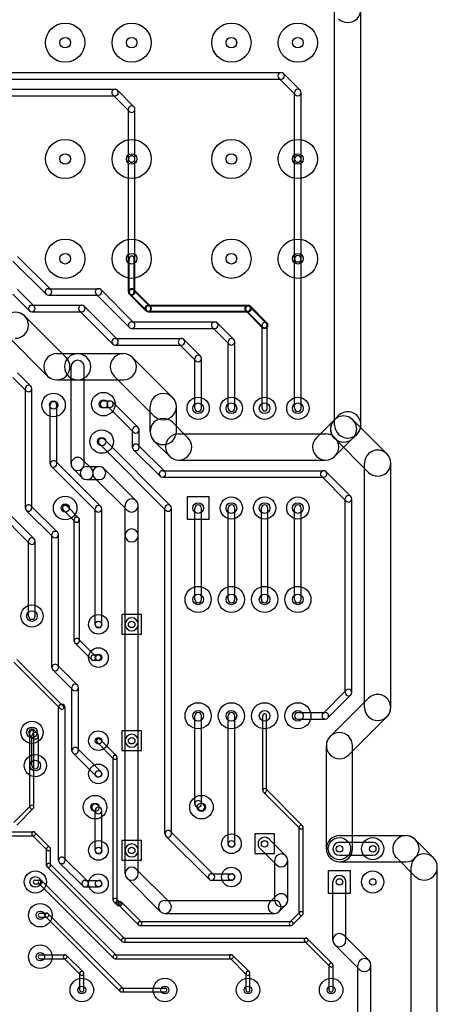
# Model space of a CAD drawing. Extents: x 10 to 287, y -200 to -10.
# Tile 9 of 11: x 179 to 211, y -134 to -59. Entities that reach past the tile are written whole.
import ezdxf

# ---------------------------------------------------------------- set-up
doc = ezdxf.new("R2010")
doc.units = 0
doc.header["$MEASUREMENT"] = 0
doc.layers.add('BLACK', color=250, linetype='CONTINUOUS')
doc.layers.add('WHITE', color=7, linetype='CONTINUOUS')

msp = doc.modelspace()

# ---------------------------------------------------------------- linework, layer by layer
at = {"layer": 'BLACK'}
for p, q in [((203.47, -90.17), (203.47, -58.42)), ((205.47, -90.17), (205.47, -58.42)), ((154.94, -63.25), (199.39, -63.25)), ((154.94, -63.75), (199.39, -63.75)), ((199.213, -63.6768), (200.483, -64.9468)), ((199.567, -63.3232), (200.837, -64.5932)), ((153.416, -64.52), (186.69, -64.52)), ((188.137, -65.8632), (186.867, -64.5932)), ((153.416, -65.02), (186.69, -65.02)), ((187.783, -66.2168), (186.513, -64.9468)), ((200.41, -69.85), (200.41, -64.77)), ((200.91, -69.85), (200.91, -64.77)), ((187.71, -69.85), (187.71, -66.04)), ((188.21, -69.85), (188.21, -66.04)), ((187.71, -80.01), (187.71, -69.85)), ((188.21, -80.01), (188.21, -69.85)), ((200.41, -77.47), (200.41, -69.85)), ((200.91, -77.47), (200.91, -69.85)), ((179.247, -77.2932), (181.787, -79.8332)), ((187.76, -80.01), (187.76, -77.47)), ((188.16, -80.01), (188.16, -77.47)), ((200.41, -88.9), (200.41, -77.47)), ((200.91, -88.9), (200.91, -77.47)), ((178.893, -77.6468), (181.433, -80.1868)), ((178.893, -80.1868), (180.163, -81.4568)), ((179.247, -79.8332), (180.517, -81.1032)), ((181.61, -79.76), (185.42, -79.76)), ((181.61, -80.26), (185.42, -80.26)), ((185.243, -80.1868), (187.783, -82.7268)), ((185.597, -79.8332), (188.137, -82.3732)), ((189.053, -81.4568), (187.783, -80.1868)), ((189.089, -81.4214), (187.819, -80.1514)), ((189.371, -81.1386), (188.101, -79.8686)), ((189.407, -81.1032), (188.137, -79.8332)), ((180.34, -81.03), (184.15, -81.03)), ((184.327, -81.1032), (186.867, -83.6432)), ((189.23, -81.03), (196.85, -81.03)), ((189.23, -81.08), (196.85, -81.08)), ((198.261, -82.4086), (196.991, -81.1386)), ((198.297, -82.3732), (197.027, -81.1032)), ((179.777, -81.8429), (182.952, -85.0179)), ((180.34, -81.53), (184.15, -81.53)), ((183.973, -81.4568), (186.513, -83.9968)), ((189.23, -81.48), (196.85, -81.48)), ((189.23, -81.53), (196.85, -81.53)), ((197.943, -82.7268), (196.673, -81.4568)), ((197.979, -82.6914), (196.709, -81.4214)), ((187.96, -82.3), (194.31, -82.3)), ((195.403, -83.9968), (194.133, -82.7268)), ((195.757, -83.6432), (194.487, -82.3732)), ((197.92, -88.9), (197.92, -82.55)), ((198.32, -88.9), (198.32, -82.55)), ((178.363, -83.2571), (181.538, -86.4321)), ((187.96, -82.8), (194.31, -82.8)), ((186.69, -83.57), (191.77, -83.57)), ((186.69, -84.07), (191.77, -84.07)), ((192.863, -85.2668), (191.593, -83.9968)), ((193.217, -84.9132), (191.947, -83.6432)), ((195.33, -88.9), (195.33, -83.82)), ((195.83, -88.9), (195.83, -83.82)), ((182.245, -84.725), (183.833, -84.725)), ((183.833, -84.725), (187.325, -84.725)), ((188.032, -85.0179), (191.08, -88.0659)), ((183.333, -93.1545), (183.333, -85.725)), ((184.333, -93.1545), (184.333, -85.725)), ((192.79, -88.9), (192.79, -85.09)), ((193.29, -88.9), (193.29, -85.09)), ((180.263, -87.1992), (179.247, -86.1832)), ((186.618, -86.4321), (189.666, -89.4801)), ((179.909, -87.5528), (178.893, -86.5368)), ((182.245, -86.725), (183.833, -86.725)), ((183.833, -86.725), (187.325, -86.725)), ((179.836, -96.52), (179.836, -87.376)), ((180.336, -96.52), (180.336, -87.376)), ((181.741, -93.1545), (181.741, -88.646)), ((182.241, -93.1545), (182.241, -88.646)), ((185.801, -88.3325), (186.309, -88.3325)), ((186.132, -88.7593), (188.101, -90.7278)), ((186.486, -88.4057), (188.454, -90.3742)), ((189.373, -90.678), (189.373, -88.773)), ((191.373, -90.678), (191.373, -88.773)), ((185.801, -88.8325), (186.309, -88.8325)), ((203.445, -89.7804), (203.763, -89.4629)), ((191.08, -89.9709), (192.255, -91.1456)), ((202.08, -91.1456), (203.445, -89.7804)), ((207.463, -92.3839), (204.86, -89.7804)), ((188.028, -91.8845), (188.028, -90.551)), ((188.528, -91.8845), (188.528, -90.551)), ((191.548, -90.8528), (202.787, -90.8528)), ((204.86, -91.1946), (205.177, -90.8771)), ((190.577, -96.6968), (185.497, -91.6168)), ((190.931, -96.3432), (185.851, -91.2632)), ((188.454, -91.7077), (190.486, -93.7397)), ((189.666, -91.3851), (190.841, -92.5599)), ((206.049, -93.7981), (203.445, -91.1946)), ((203.494, -92.5599), (204.86, -91.1946)), ((188.101, -92.0613), (190.133, -94.0933)), ((185.597, -96.4067), (182.168, -92.9777)), ((184.885, -93.4994), (184.186, -92.8009)), ((191.548, -92.8528), (202.787, -92.8528)), ((205.756, -111.76), (205.756, -93.091)), ((207.756, -111.76), (207.756, -93.091)), ((185.243, -96.7603), (181.814, -93.3313)), ((184.177, -94.2066), (183.479, -93.5081)), ((184.531, -93.353), (185.484, -93.353)), ((188.314, -95.9759), (185.837, -93.4994)), ((190.31, -93.6665), (202.629, -93.6665)), ((202.805, -93.7397), (204.71, -95.6447)), ((184.531, -94.353), (185.484, -94.353)), ((187.606, -96.6831), (185.13, -94.2066)), ((190.31, -94.1665), (202.629, -94.1665)), ((202.452, -94.0933), (204.357, -95.9983)), ((192.19, -95.67), (192.19, -97.37)), ((193.89, -95.67), (192.19, -95.67)), ((193.89, -97.37), (193.89, -95.67)), ((204.284, -110.617), (204.284, -95.8215)), ((204.784, -110.617), (204.784, -95.8215)), ((177.623, -96.6968), (180.163, -99.2368)), ((177.977, -96.3432), (180.517, -98.8832)), ((181.941, -98.7288), (179.909, -96.6968)), ((182.295, -98.3752), (180.263, -96.3432)), ((183.628, -97.5504), (182.739, -96.6614)), ((183.91, -97.2676), (183.021, -96.3786)), ((185.17, -105.41), (185.17, -96.5835)), ((185.67, -105.41), (185.67, -96.5835)), ((187.46, -98.6155), (187.46, -96.3295)), ((188.46, -98.6155), (188.46, -96.3295)), ((190.504, -121.412), (190.504, -96.52)), ((191.004, -121.412), (191.004, -96.52)), ((192.79, -103.505), (192.79, -96.52)), ((193.29, -103.505), (193.29, -96.52)), ((195.33, -103.505), (195.33, -96.52)), ((195.83, -103.505), (195.83, -96.52)), ((197.87, -103.505), (197.87, -96.52)), ((198.37, -103.505), (198.37, -96.52)), ((200.41, -103.505), (200.41, -96.52)), ((200.91, -103.505), (200.91, -96.52)), ((183.569, -106.68), (183.569, -97.409)), ((183.969, -106.68), (183.969, -97.409)), ((192.19, -97.37), (193.89, -97.37)), ((181.868, -108.712), (181.868, -98.552)), ((182.368, -108.712), (182.368, -98.552)), ((180.09, -104.775), (180.09, -99.06)), ((180.59, -104.775), (180.59, -99.06)), ((187.46, -105.41), (187.46, -98.6155)), ((188.46, -105.41), (188.46, -98.6155)), ((187.21, -104.66), (187.21, -106.16)), ((188.71, -104.66), (187.21, -104.66)), ((188.71, -106.16), (188.71, -104.66)), ((187.46, -114.3), (187.46, -105.41)), ((188.46, -114.3), (188.46, -105.41)), ((184.898, -108.091), (183.628, -106.821)), ((185.18, -107.809), (183.91, -106.539)), ((187.21, -106.16), (188.71, -106.16)), ((182.52, -111.866), (178.964, -108.31)), ((182.732, -111.654), (179.176, -108.098)), ((185.039, -107.75), (185.42, -107.75)), ((185.039, -108.15), (185.42, -108.15)), ((183.465, -110.413), (181.941, -108.889)), ((183.819, -110.059), (182.295, -108.535)), ((183.392, -115.062), (183.392, -110.236)), ((183.892, -115.062), (183.892, -110.236)), ((204.357, -110.44), (202.579, -112.218)), ((204.71, -110.794), (202.932, -112.572)), ((203.128, -113.974), (206.049, -111.053)), ((182.376, -123.444), (182.376, -111.76)), ((182.876, -123.444), (182.876, -111.76)), ((192.79, -119.126), (192.79, -112.395)), ((193.29, -119.126), (193.29, -112.395)), ((195.33, -122.174), (195.33, -112.395)), ((195.83, -122.174), (195.83, -112.395)), ((197.97, -118.11), (197.97, -112.395)), ((198.27, -118.11), (198.27, -112.395)), ((200.66, -112.145), (202.756, -112.145)), ((200.66, -112.645), (202.756, -112.645)), ((204.542, -115.388), (207.463, -112.467)), ((180.771, -113.742), (180.517, -113.488)), ((187.21, -113.55), (187.21, -115.05)), ((188.71, -113.55), (187.21, -113.55)), ((188.71, -115.05), (188.71, -113.55)), ((180.417, -114.096), (180.163, -113.842)), ((180.19, -119.38), (180.19, -113.665)), ((180.344, -116.205), (180.344, -113.919)), ((180.49, -119.38), (180.49, -113.665)), ((180.844, -116.205), (180.844, -113.919)), ((186.796, -115.464), (185.526, -114.194)), ((187.46, -122.682), (187.46, -114.3)), ((188.46, -122.682), (188.46, -114.3)), ((183.819, -114.885), (185.597, -116.663)), ((186.584, -115.676), (185.314, -114.406)), ((187.21, -115.05), (188.71, -115.05)), ((202.835, -122.555), (202.835, -114.681)), ((204.835, -122.555), (204.835, -114.681)), ((183.465, -115.239), (185.243, -117.017)), ((186.54, -126.492), (186.54, -115.57)), ((186.84, -126.492), (186.84, -115.57)), ((198.226, -118.004), (201.02, -120.798)), ((198.014, -118.216), (200.808, -121.01)), ((180.234, -119.274), (178.964, -120.544)), ((180.446, -119.486), (179.176, -120.756)), ((185.243, -119.811), (184.989, -119.557)), ((185.597, -119.457), (185.343, -119.203)), ((193.117, -119.557), (192.863, -119.303)), ((193.471, -119.203), (193.217, -118.949)), ((185.17, -122.682), (185.17, -119.634)), ((185.67, -122.682), (185.67, -119.634)), ((200.764, -127.508), (200.764, -120.904)), ((201.064, -127.508), (201.064, -120.904)), ((161.798, -121.262), (180.467, -121.262)), ((161.798, -121.562), (180.467, -121.562)), ((181.504, -122.661), (180.361, -121.518)), ((181.716, -122.449), (180.573, -121.306)), ((193.879, -124.891), (190.577, -121.589)), ((194.233, -124.537), (190.931, -121.235)), ((197.37, -121.424), (197.37, -122.924)), ((198.87, -121.424), (197.37, -121.424)), ((199.744, -123.09), (198.474, -121.82)), ((198.87, -122.924), (198.87, -121.424)), ((203.835, -121.555), (208.915, -121.555)), ((211.019, -123.245), (209.622, -121.848)), ((181.46, -123.825), (181.46, -122.555)), ((181.76, -123.825), (181.76, -122.555)), ((187.21, -121.932), (187.21, -123.432)), ((188.71, -121.932), (187.21, -121.932)), ((188.71, -123.432), (188.71, -121.932)), ((199.036, -123.798), (197.766, -122.528)), ((203.835, -122.055), (206.375, -122.055)), ((184.581, -125.045), (182.803, -123.267)), ((187.46, -124.46), (187.46, -122.682)), ((188.46, -124.46), (188.46, -122.682)), ((197.37, -122.924), (198.87, -122.924)), ((203.835, -123.055), (206.375, -123.055)), ((209.605, -124.659), (208.208, -123.262)), ((187.219, -129.646), (181.504, -123.931)), ((187.431, -129.434), (181.716, -123.719)), ((184.227, -125.399), (182.449, -123.621)), ((187.21, -123.432), (188.71, -123.432)), ((188.314, -124.106), (190.854, -126.646)), ((198.89, -126.492), (198.89, -123.444)), ((199.89, -126.492), (199.89, -123.444)), ((203.835, -123.555), (208.915, -123.555)), ((209.312, -146.177), (209.312, -123.952)), ((211.312, -146.177), (211.312, -123.952)), ((187.606, -124.814), (190.146, -127.354)), ((194.056, -124.464), (195.58, -124.464)), ((202.985, -124.245), (202.985, -125.945)), ((204.685, -124.245), (202.985, -124.245)), ((204.685, -125.945), (204.685, -124.245)), ((180.594, -124.945), (180.975, -124.945)), ((180.594, -125.245), (180.975, -125.245)), ((180.869, -125.201), (186.584, -130.916)), ((181.081, -124.989), (186.796, -130.704)), ((184.404, -124.972), (185.42, -124.972)), ((184.404, -125.472), (185.42, -125.472)), ((194.056, -124.964), (195.58, -124.964)), ((203.335, -129.54), (203.335, -125.095)), ((204.335, -129.54), (204.335, -125.095)), ((187.05, -126.64), (186.796, -126.386)), ((198.528, -126.646), (199.036, -126.138)), ((202.985, -125.945), (204.685, -125.945)), ((186.838, -126.852), (186.584, -126.598)), ((186.944, -126.596), (187.071, -126.596)), ((186.944, -126.896), (187.071, -126.896)), ((186.965, -126.852), (188.489, -128.376)), ((187.177, -126.64), (188.701, -128.164)), ((190.5, -126.5), (198.882, -126.5)), ((199.236, -127.354), (199.744, -126.846)), ((180.975, -127.485), (181.483, -127.485)), ((180.975, -127.785), (181.483, -127.785)), ((187.092, -133.456), (181.377, -127.741)), ((187.304, -133.244), (181.589, -127.529)), ((190.5, -127.5), (198.882, -127.5)), ((200.808, -127.402), (200.046, -128.164)), ((201.02, -127.614), (200.258, -128.376)), ((188.595, -128.12), (200.152, -128.12)), ((188.595, -128.42), (200.152, -128.42)), ((187.325, -129.39), (201.295, -129.39)), ((206.094, -131.091), (204.189, -129.186)), ((187.325, -129.69), (201.295, -129.69)), ((203.094, -131.551), (201.189, -129.646)), ((203.306, -131.339), (201.401, -129.434)), ((205.386, -131.799), (203.481, -129.894)), ((180.975, -130.66), (182.88, -130.66)), ((182.986, -130.704), (184.256, -131.974)), ((186.69, -130.66), (195.58, -130.66)), ((195.686, -130.704), (196.956, -131.974)), ((180.975, -130.96), (182.88, -130.96)), ((182.774, -130.916), (184.044, -132.186)), ((186.69, -130.96), (195.58, -130.96)), ((195.474, -130.916), (196.744, -132.186)), ((203.05, -133.35), (203.05, -131.445)), ((203.35, -133.35), (203.35, -131.445)), ((205.24, -135.255), (205.24, -131.445)), ((206.24, -135.255), (206.24, -131.445)), ((184, -133.35), (184, -132.08)), ((184.3, -133.35), (184.3, -132.08)), ((196.7, -133.35), (196.7, -132.08)), ((197, -133.35), (197, -132.08)), ((187.198, -133.2), (190.5, -133.2)), ((187.198, -133.5), (190.5, -133.5))]:
    msp.add_line(p, q, dxfattribs=at)
for centre, radius in [((182.88, -60.96), 1.5), ((187.96, -60.96), 1.5), ((195.58, -60.96), 1.5), ((200.66, -60.96), 1.5), ((182.88, -69.85), 1.5), ((187.96, -69.85), 1.5), ((195.58, -69.85), 1.5), ((200.66, -69.85), 1.5), ((182.88, -77.47), 1.5), ((187.96, -77.47), 1.5), ((195.58, -77.47), 1.5), ((200.66, -77.47), 1.5), ((181.991, -88.646), 0.9), ((185.801, -88.5825), 0.9), ((193.04, -88.9), 0.85), ((195.58, -88.9), 0.85), ((198.12, -88.9), 0.85), ((200.66, -88.9), 0.85), ((185.674, -91.44), 0.9), ((182.88, -96.52), 0.9), ((195.58, -96.52), 0.85), ((198.12, -96.52), 0.85), ((200.66, -96.52), 0.85), ((193.04, -103.505), 1), ((195.58, -103.505), 1), ((198.12, -103.505), 1), ((200.66, -103.505), 1), ((180.34, -104.775), 0.85), ((185.42, -105.41), 0.75), ((185.42, -107.95), 0.75), ((193.04, -112.395), 1), ((195.58, -112.395), 1), ((198.12, -112.395), 1), ((200.66, -112.395), 1), ((180.34, -113.665), 0.85), ((185.42, -114.3), 0.75), ((180.594, -116.205), 0.85), ((185.42, -116.84), 0.75), ((185.166, -119.38), 0.9), ((193.294, -119.38), 0.9), ((195.58, -122.174), 0.75), ((203.835, -122.555), 0.85), ((206.375, -122.555), 0.85), ((185.42, -122.682), 0.75), ((195.58, -124.714), 0.75), ((180.594, -125.095), 0.85), ((185.42, -125.222), 0.75), ((206.375, -125.095), 0.85), ((180.975, -127.635), 0.9), ((180.975, -130.81), 0.9), ((184.15, -133.35), 0.9), ((190.5, -133.35), 0.9), ((196.85, -133.35), 0.9), ((203.2, -133.35), 0.9)]:
    msp.add_circle(centre, radius, dxfattribs=at)
for centre, radius, start, end in [((204.47, -58.42), 1, 225, 405), ((199.39, -63.5), 0.25, 45, 225), ((199.39, -63.5), 0.25, 270, 450), ((186.69, -64.77), 0.25, 405, 585), ((186.69, -64.77), 0.25, 270, 450), ((200.66, -64.77), 0.25, 360, 540), ((200.66, -64.77), 0.25, 225, 405), ((187.96, -66.04), 0.25, 360, 540), ((187.96, -66.04), 0.25, 225, 405), ((187.96, -69.85), 0.25, 360, 540), ((187.96, -69.85), 0.25, 180, 360), ((200.66, -69.85), 0.25, 360, 540), ((200.66, -69.85), 0.25, 180, 360), ((187.96, -77.47), 0.2, 360, 540), ((200.66, -77.47), 0.25, 360, 540), ((200.66, -77.47), 0.25, 180, 360), ((181.61, -80.01), 0.25, 90, 270), ((181.61, -80.01), 0.25, 225, 405), ((185.42, -80.01), 0.25, 45, 225), ((185.42, -80.01), 0.25, 270, 450), ((187.96, -80.01), 0.25, 405, 585), ((187.96, -80.01), 0.25, 180, 360), ((187.96, -80.01), 0.2, 405, 585), ((187.96, -80.01), 0.2, 180, 360), ((180.34, -81.28), 0.25, 90, 270), ((180.34, -81.28), 0.25, 225, 405), ((184.15, -81.28), 0.25, 45, 225), ((184.15, -81.28), 0.25, 270, 450), ((189.23, -81.28), 0.25, 90, 270), ((189.23, -81.28), 0.2, 90, 270), ((189.23, -81.28), 0.25, 225, 405), ((189.23, -81.28), 0.2, 225, 405), ((196.85, -81.28), 0.25, 405, 585), ((196.85, -81.28), 0.2, 405, 585), ((196.85, -81.28), 0.25, 270, 450), ((196.85, -81.28), 0.2, 270, 450), ((179.07, -82.55), 1, 45, 225), ((179.07, -82.55), 1, 270, 450), ((187.96, -82.55), 0.25, 90, 270), ((187.96, -82.55), 0.25, 225, 405), ((194.31, -82.55), 0.25, 405, 585), ((194.31, -82.55), 0.25, 270, 450), ((198.12, -82.55), 0.2, 360, 540), ((198.12, -82.55), 0.25, 225, 405), ((198.12, -82.55), 0.2, 225, 405), ((186.69, -83.82), 0.25, 90, 270), ((186.69, -83.82), 0.25, 225, 405), ((191.77, -83.82), 0.25, 405, 585), ((191.77, -83.82), 0.25, 270, 450), ((195.58, -83.82), 0.25, 360, 540), ((195.58, -83.82), 0.25, 225, 405), ((182.245, -85.725), 1, 90, 270), ((182.245, -85.725), 1, 225, 405), ((183.833, -85.725), 1, 90, 270), ((183.833, -85.725), 1, 270, 450), ((187.325, -85.725), 1, 45, 225), ((187.325, -85.725), 1, 270, 450), ((193.04, -85.09), 0.25, 360, 540), ((193.04, -85.09), 0.25, 225, 405), ((183.833, -85.725), 0.5, 360, 540), ((180.086, -87.376), 0.25, 360, 540), ((180.086, -87.376), 0.25, 225, 405), ((190.373, -88.773), 1, 360, 540), ((181.991, -88.646), 0.25, 360, 540), ((185.801, -88.5825), 0.25, 90, 270), ((186.309, -88.5825), 0.25, 45, 225), ((186.309, -88.5825), 0.25, 270, 450), ((190.373, -88.773), 1, 225, 405), ((193.04, -88.9), 0.25, 180, 360), ((195.58, -88.9), 0.25, 180, 360), ((198.12, -88.9), 0.2, 180, 360), ((200.66, -88.9), 0.25, 180, 360), ((204.153, -90.4875), 1, 405, 585), ((204.153, -90.4875), 1, 315, 495), ((204.47, -90.17), 1, 315, 495), ((190.373, -90.678), 1, 45, 225), ((204.153, -90.4875), 1, 135, 315), ((204.47, -90.17), 1, 180, 360), ((188.278, -90.551), 0.25, 360, 540), ((188.278, -90.551), 0.25, 225, 405), ((190.373, -90.678), 1, 180, 360), ((191.548, -91.8528), 1, 90, 270), ((202.787, -91.8528), 1, 270, 450), ((185.674, -91.44), 0.25, 405, 585), ((188.278, -91.8845), 0.25, 45, 225), ((191.548, -91.8528), 1, 225, 405), ((202.787, -91.8528), 1, 135, 315), ((188.278, -91.8845), 0.25, 180, 360), ((206.756, -93.091), 1, 360, 540), ((206.756, -93.091), 1, 225, 405), ((181.991, -93.1545), 0.25, 405, 585), ((181.991, -93.1545), 0.25, 180, 360), ((183.833, -93.1545), 0.5, 405, 585), ((183.833, -93.1545), 0.5, 180, 360), ((184.531, -93.853), 0.5, 90, 270), ((184.531, -93.853), 0.5, 225, 405), ((185.484, -93.853), 0.5, 405, 585), ((185.484, -93.853), 0.5, 270, 450), ((190.31, -93.9165), 0.25, 90, 270), ((190.309, -93.9165), 0.25, 225, 405), ((202.629, -93.9165), 0.25, 45, 225), ((202.629, -93.9165), 0.25, 270, 450), ((180.086, -96.52), 0.25, 405, 585), ((187.96, -96.3295), 0.5, 360, 540), ((187.96, -96.3295), 0.5, 225, 405), ((190.754, -96.52), 0.25, 360, 540), ((193.04, -96.52), 0.25, 360, 540), ((195.58, -96.52), 0.25, 360, 540), ((198.12, -96.52), 0.25, 360, 540), ((200.66, -96.52), 0.25, 360, 540), ((204.534, -95.8215), 0.25, 360, 540), ((204.534, -95.8215), 0.25, 225, 405), ((180.086, -96.52), 0.25, 180, 360), ((182.88, -96.52), 0.2, 405, 585), ((185.42, -96.5835), 0.25, 360, 540), ((185.42, -96.5835), 0.25, 225, 405), ((190.754, -96.52), 0.25, 225, 405), ((183.769, -97.409), 0.2, 360, 540), ((183.769, -97.409), 0.2, 225, 405), ((182.118, -98.552), 0.25, 360, 540), ((182.118, -98.552), 0.25, 225, 405), ((187.96, -98.6155), 0.5, 360, 540), ((180.34, -99.06), 0.25, 360, 540), ((180.34, -99.06), 0.25, 225, 405), ((187.96, -98.6155), 0.5, 180, 360), ((193.04, -103.505), 0.25, 180, 360), ((195.58, -103.505), 0.25, 180, 360), ((198.12, -103.505), 0.25, 180, 360), ((200.66, -103.505), 0.25, 180, 360), ((180.34, -104.775), 0.25, 180, 360), ((187.96, -105.41), 0.5, 360, 540), ((185.42, -105.41), 0.25, 180, 360), ((187.96, -105.41), 0.5, 180, 360), ((183.769, -106.68), 0.2, 405, 585), ((183.769, -106.68), 0.2, 180, 360), ((185.039, -107.95), 0.2, 90, 270), ((185.039, -107.95), 0.2, 225, 405), ((185.42, -107.95), 0.2, 270, 450), ((182.118, -108.712), 0.25, 405, 585), ((182.118, -108.712), 0.25, 180, 360), ((183.642, -110.236), 0.25, 360, 540), ((183.642, -110.236), 0.25, 225, 405), ((204.533, -110.617), 0.25, -45, 135), ((204.534, -110.617), 0.25, 180, 360), ((206.756, -111.76), 1, 315, 495), ((182.626, -111.76), 0.25, 360, 540), ((182.626, -111.76), 0.15, 225, 405), ((206.756, -111.76), 1, 180, 360), ((193.04, -112.395), 0.25, 360, 540), ((195.58, -112.395), 0.25, 360, 540), ((198.12, -112.395), 0.15, 360, 540), ((200.66, -112.395), 0.25, 90, 270), ((202.756, -112.395), 0.25, 135, 315), ((202.756, -112.395), 0.25, 270, 450), ((180.34, -113.665), 0.25, 405, 585), ((180.34, -113.665), 0.15, 360, 540), ((180.594, -113.919), 0.25, 360, 540), ((180.594, -113.919), 0.25, 225, 405), ((185.42, -114.3), 0.15, 405, 585), ((187.96, -114.3), 0.5, 360, 540), ((187.96, -114.3), 0.5, 180, 360), ((203.835, -114.681), 1, 360, 540), ((203.835, -114.681), 1, 135, 315), ((183.642, -115.062), 0.25, 45, 225), ((183.642, -115.062), 0.25, 180, 360), ((186.69, -115.57), 0.15, 360, 540), ((186.69, -115.57), 0.15, 225, 405), ((180.594, -116.205), 0.25, 180, 360), ((185.42, -116.84), 0.25, 225, 405), ((198.12, -118.11), 0.15, 45, 225), ((198.12, -118.11), 0.15, 180, 360), ((180.34, -119.38), 0.15, 180, 360), ((180.34, -119.38), 0.15, -45, 135), ((185.166, -119.38), 0.25, 405, 585), ((185.42, -119.634), 0.25, 360, 540), ((185.42, -119.634), 0.25, 225, 405), ((193.04, -119.126), 0.25, 405, 585), ((193.04, -119.126), 0.25, 180, 360), ((193.294, -119.38), 0.25, 225, 405), ((200.914, -120.904), 0.15, 360, 540), ((200.914, -120.904), 0.15, 225, 405), ((180.467, -121.412), 0.15, 405, 585), ((180.467, -121.412), 0.15, 270, 450), ((190.754, -121.412), 0.25, 405, 585), ((190.754, -121.412), 0.25, 180, 360), ((198.12, -122.174), 0.5, 405, 585), ((203.835, -122.555), 1, 90, 270), ((208.915, -122.555), 1, 405, 585), ((208.915, -122.555), 1, 270, 450), ((181.61, -122.555), 0.15, 360, 540), ((181.61, -122.555), 0.15, 225, 405), ((187.96, -122.682), 0.5, 360, 540), ((195.58, -122.174), 0.25, 180, 360), ((203.835, -122.555), 1, 180, 360), ((203.835, -122.555), 0.5, 90, 270), ((206.375, -122.555), 0.5, 270, 450), ((182.626, -123.444), 0.25, 405, 585), ((185.42, -122.682), 0.25, 180, 360), ((187.96, -122.682), 0.5, 180, 360), ((199.39, -123.444), 0.5, 360, 540), ((199.39, -123.444), 0.5, 225, 405), ((210.312, -123.952), 1, 360, 540), ((210.312, -123.952), 1, 225, 405), ((181.61, -123.825), 0.15, 405, 585), ((181.61, -123.825), 0.15, 180, 360), ((182.626, -123.444), 0.25, 180, 360), ((187.96, -124.46), 0.5, 45, 225), ((187.96, -124.46), 0.5, 180, 360), ((194.056, -124.714), 0.25, 90, 270), ((194.056, -124.714), 0.25, 225, 405), ((195.58, -124.714), 0.25, 270, 450), ((203.835, -125.095), 0.5, 360, 540), ((180.594, -125.095), 0.15, 90, 270), ((180.975, -125.095), 0.15, 45, 225), ((180.975, -125.095), 0.15, 270, 450), ((184.404, -125.222), 0.25, 90, 270), ((184.404, -125.222), 0.25, 225, 405), ((185.42, -125.222), 0.25, 270, 450), ((186.69, -126.492), 0.15, 405, 585), ((199.39, -126.492), 0.5, 315, 495), ((186.69, -126.492), 0.15, 180, 360), ((186.944, -126.746), 0.15, 90, 270), ((186.944, -126.746), 0.15, 225, 405), ((187.071, -126.746), 0.15, 45, 225), ((187.071, -126.746), 0.15, 270, 450), ((190.5, -127), 0.5, 90, 270), ((190.5, -127), 0.5, 225, 405), ((198.882, -127), 0.5, 135, 315), ((198.882, -127), 0.5, 270, 450), ((199.39, -126.492), 0.5, 180, 360), ((180.975, -127.635), 0.15, 90, 270), ((181.483, -127.635), 0.15, 405, 585), ((181.483, -127.635), 0.15, 270, 450), ((200.914, -127.508), 0.15, 180, 360), ((200.914, -127.508), 0.15, -45, 135), ((188.595, -128.27), 0.15, 90, 270), ((188.595, -128.27), 0.15, 225, 405), ((200.152, -128.27), 0.15, 135, 315), ((200.152, -128.27), 0.15, 270, 450), ((187.325, -129.54), 0.15, 90, 270), ((201.295, -129.54), 0.15, 405, 585), ((201.295, -129.54), 0.15, 270, 450), ((203.835, -129.54), 0.5, 405, 585), ((187.325, -129.54), 0.15, 225, 405), ((203.835, -129.54), 0.5, 180, 360), ((180.975, -130.81), 0.15, 90, 270), ((182.88, -130.81), 0.15, 45, 225), ((182.88, -130.81), 0.15, 270, 450), ((186.69, -130.81), 0.15, 90, 270), ((186.69, -130.81), 0.15, 225, 405), ((195.58, -130.81), 0.15, 45, 225), ((195.58, -130.81), 0.15, 270, 450), ((203.2, -131.445), 0.15, 360, 540), ((203.2, -131.445), 0.15, 225, 405), ((205.74, -131.445), 0.5, 360, 540), ((205.74, -131.445), 0.5, 225, 405), ((184.15, -132.08), 0.15, 360, 540), ((184.15, -132.08), 0.15, 225, 405), ((196.85, -132.08), 0.15, 360, 540), ((196.85, -132.08), 0.15, 225, 405), ((184.15, -133.35), 0.15, 180, 360), ((187.198, -133.35), 0.15, 90, 270), ((187.198, -133.35), 0.15, 225, 405), ((190.5, -133.35), 0.15, 270, 450), ((196.85, -133.35), 0.15, 180, 360), ((203.2, -133.35), 0.15, 180, 360)]:
    msp.add_arc(centre, radius, start, end, dxfattribs=at)
at = {"layer": 'WHITE'}
for centre, radius in [((182.88, -60.96), 0.4065), ((187.96, -60.96), 0.4065), ((195.58, -60.96), 0.4065), ((200.66, -60.96), 0.4065), ((182.88, -69.85), 0.4065), ((187.96, -69.85), 0.4065), ((195.58, -69.85), 0.4065), ((200.66, -69.85), 0.4065), ((182.88, -77.47), 0.4065), ((187.96, -77.47), 0.4065), ((195.58, -77.47), 0.4065), ((200.66, -77.47), 0.4065), ((181.991, -88.646), 0.3175), ((185.801, -88.5825), 0.3175), ((193.04, -88.9), 0.4065), ((195.58, -88.9), 0.4065), ((198.12, -88.9), 0.4065), ((200.66, -88.9), 0.4065), ((185.674, -91.44), 0.3175), ((182.88, -96.52), 0.3175), ((193.04, -96.52), 0.4065), ((195.58, -96.52), 0.4065), ((198.12, -96.52), 0.4065), ((200.66, -96.52), 0.4065), ((193.04, -103.505), 0.4065), ((195.58, -103.505), 0.4065), ((198.12, -103.505), 0.4065), ((200.66, -103.505), 0.4065), ((180.34, -104.775), 0.4065), ((185.42, -105.41), 0.25), ((187.96, -105.41), 0.25), ((185.42, -107.95), 0.25), ((193.04, -112.395), 0.4065), ((195.58, -112.395), 0.4065), ((198.12, -112.395), 0.4065), ((200.66, -112.395), 0.4065), ((180.34, -113.665), 0.4065), ((185.42, -114.3), 0.25), ((187.96, -114.3), 0.25), ((180.594, -116.205), 0.4065), ((185.42, -116.84), 0.25), ((185.166, -119.38), 0.3175), ((193.294, -119.38), 0.3175), ((185.42, -122.682), 0.25), ((187.96, -122.682), 0.25), ((195.58, -122.174), 0.25), ((198.12, -122.174), 0.25), ((203.835, -122.555), 0.25), ((206.375, -122.555), 0.25), ((180.594, -125.095), 0.4065), ((195.58, -124.714), 0.25), ((203.835, -125.095), 0.25), ((206.375, -125.095), 0.25), ((185.42, -125.222), 0.25), ((180.975, -127.635), 0.3175), ((180.975, -130.81), 0.3175), ((184.15, -133.35), 0.3), ((190.5, -133.35), 0.3), ((196.85, -133.35), 0.3), ((203.2, -133.35), 0.3)]:
    msp.add_circle(centre, radius, dxfattribs=at)

doc.saveas('drawing.dxf')
